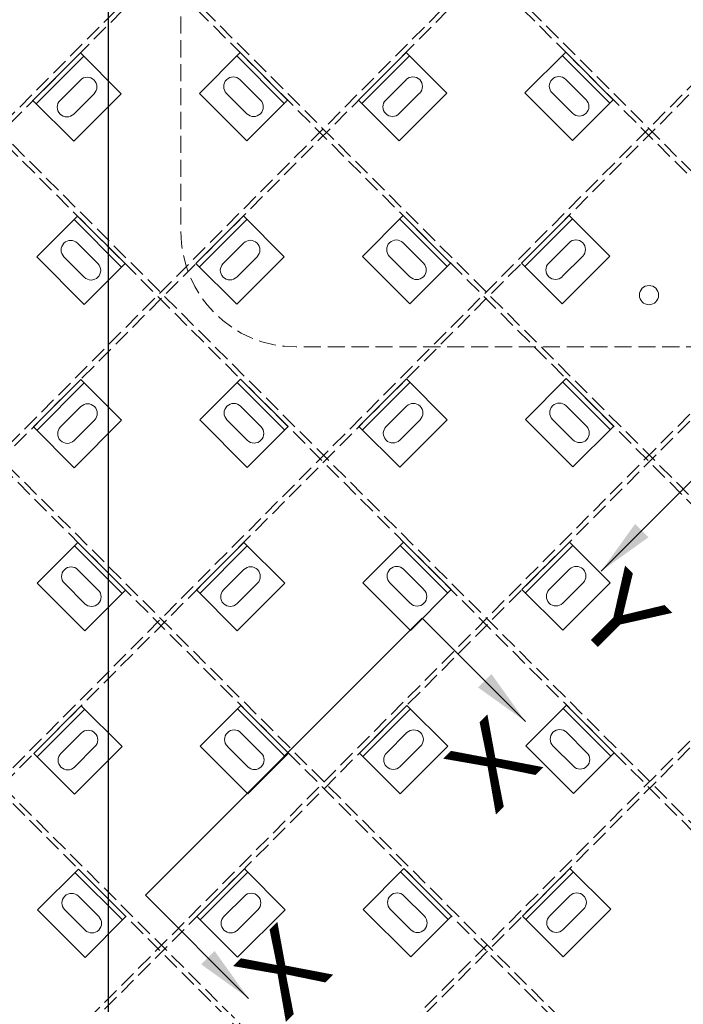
# Model space of a CAD drawing. Header units: inches. Extents: x -169 to 606, y -583 to 99.
# Tile 9 of 18: x -88 to -53, y -145 to -93. Entities that reach past the tile are written whole.
import ezdxf
from ezdxf.enums import TextEntityAlignment as Align

# ---------------------------------------------------------------- set-up
doc = ezdxf.new("R2010")
doc.units = ezdxf.units.IN
doc.header["$LTSCALE"] = 2
doc.header["$MEASUREMENT"] = 0
doc.linetypes.add('DGN Style 3', pattern=[0.621993, 0.444281, -0.177712])
for name, color, linetype, lineweight in [('G-ANNO-DIM', 1, 'Continuous', 0), ('G-ANNO-TEXT', 7, 'Continuous', 30), ('S-FSTN-MISC', 12, 'Continuous', 13), ('S-STIF-LONG', 3, 'Continuous', 30), ('S-STIF-TRAN', 3, 'Continuous', 30)]:
    doc.layers.add(name, color=color, linetype=linetype, lineweight=lineweight)
doc.styles.add("3 4 1'-0", font='arial.ttf', dxfattribs={"height": 2})
doc.dimstyles.new("3 4 1'-0", dxfattribs={"dimtxt": 2, "dimasz": 3, "dimexe": 1, "dimexo": 1, "dimgap": 1, "dimtad": 1, "dimdec": 4, "dimzin": 15, "dimdsep": 46, "dimlunit": 4, "dimtxsty": "3 4 1'-0", "dimcen": 0.09, "dimadec": 4, "dimazin": 3, "dimtfac": 1, "dimtdec": 4, "dimtofl": 0, "dimtmove": 0, "dimatfit": 3, "dimfxl": 1, "dimfrac": 2, "dimtolj": 1, "dimtzin": 15, "dimarcsym": 0})

# ---------------------------------------------------------------- blocks, each defined once
blk = doc.blocks.new('*U379')
at = {"layer": 'S-FSTN-MISC', "lineweight": 0}
for p, q in [((-0.53, 1.237), (0.53, 0.177)), ((-1.237, 0.53), (-0.177, -0.53))]:
    blk.add_line(p, q, dxfattribs=at)
blk.add_arc((-0.884, 0.884), 0.5, 45, 225, dxfattribs=at)
at = {"layer": 'S-FSTN-MISC', "lineweight": 0, "extrusion": (0, 0, -1)}
blk.add_arc((-0.177, -0.177), 0.5, 135, 315, dxfattribs=at)
blk = doc.blocks.new('*U378')
at = {"layer": 'G-ANNO-DIM', "color": 3}
blk.add_line((-1.75, 1.25), (1.75, 1.25), dxfattribs=at)
at = {"layer": 'G-ANNO-DIM', "color": 3, "flags": 128}
blk.add_lwpolyline([(-1.75, 1.5), (1.75, 1.5), (1.75, -1.5), (-1.75, -1.5), (-1.75, 1.5)], close=True, dxfattribs=at)
at = {"layer": 'S-FSTN-MISC', "lineweight": 0, "rotation": 45}
blk.add_blockref('*U379', (0.5, 0), dxfattribs=at)
blk = doc.blocks.new('*U381')
at = {"layer": 'S-FSTN-MISC', "lineweight": 0}
for p, q in [((-0.53, 1.237), (0.53, 0.177)), ((-1.237, 0.53), (-0.177, -0.53))]:
    blk.add_line(p, q, dxfattribs=at)
blk.add_arc((-0.884, 0.884), 0.5, 45, 225, dxfattribs=at)
at = {"layer": 'S-FSTN-MISC', "lineweight": 0, "extrusion": (0, 0, -1)}
blk.add_arc((-0.177, -0.177), 0.5, 135, 315, dxfattribs=at)
blk = doc.blocks.new('*U380')
at = {"layer": 'G-ANNO-DIM', "color": 3}
blk.add_line((-1.75, 1.25), (1.75, 1.25), dxfattribs=at)
at = {"layer": 'G-ANNO-DIM', "color": 3, "flags": 128}
blk.add_lwpolyline([(-1.75, 1.5), (1.75, 1.5), (1.75, -1.5), (-1.75, -1.5), (-1.75, 1.5)], close=True, dxfattribs=at)
at = {"layer": 'S-FSTN-MISC', "lineweight": 0, "rotation": 45}
blk.add_blockref('*U381', (0.5, 0), dxfattribs=at)
blk = doc.blocks.new('*U383')
at = {"layer": 'S-FSTN-MISC', "lineweight": 0}
for p, q in [((-0.53, 1.237), (0.53, 0.177)), ((-1.237, 0.53), (-0.177, -0.53))]:
    blk.add_line(p, q, dxfattribs=at)
blk.add_arc((-0.884, 0.884), 0.5, 45, 225, dxfattribs=at)
at = {"layer": 'S-FSTN-MISC', "lineweight": 0, "extrusion": (0, 0, -1)}
blk.add_arc((-0.177, -0.177), 0.5, 135, 315, dxfattribs=at)
blk = doc.blocks.new('*U382')
at = {"layer": 'G-ANNO-DIM', "color": 3}
blk.add_line((-1.75, 1.25), (1.75, 1.25), dxfattribs=at)
at = {"layer": 'G-ANNO-DIM', "color": 3, "flags": 128}
blk.add_lwpolyline([(-1.75, 1.5), (1.75, 1.5), (1.75, -1.5), (-1.75, -1.5), (-1.75, 1.5)], close=True, dxfattribs=at)
at = {"layer": 'S-FSTN-MISC', "lineweight": 0, "rotation": 45}
blk.add_blockref('*U383', (0.5, 0), dxfattribs=at)
blk = doc.blocks.new('*U385')
at = {"layer": 'S-FSTN-MISC', "lineweight": 0}
for p, q in [((-0.53, 1.237), (0.53, 0.177)), ((-1.237, 0.53), (-0.177, -0.53))]:
    blk.add_line(p, q, dxfattribs=at)
blk.add_arc((-0.884, 0.884), 0.5, 45, 225, dxfattribs=at)
at = {"layer": 'S-FSTN-MISC', "lineweight": 0, "extrusion": (0, 0, -1)}
blk.add_arc((-0.177, -0.177), 0.5, 135, 315, dxfattribs=at)
blk = doc.blocks.new('*U384')
at = {"layer": 'G-ANNO-DIM', "color": 3}
blk.add_line((-1.75, 1.25), (1.75, 1.25), dxfattribs=at)
at = {"layer": 'G-ANNO-DIM', "color": 3, "flags": 128}
blk.add_lwpolyline([(-1.75, 1.5), (1.75, 1.5), (1.75, -1.5), (-1.75, -1.5), (-1.75, 1.5)], close=True, dxfattribs=at)
at = {"layer": 'S-FSTN-MISC', "lineweight": 0, "rotation": 45}
blk.add_blockref('*U385', (0.5, 0), dxfattribs=at)
blk = doc.blocks.new('*U405')
at = {"layer": 'S-FSTN-MISC', "lineweight": 0}
for p, q in [((-0.53, 1.237), (0.53, 0.177)), ((-1.237, 0.53), (-0.177, -0.53))]:
    blk.add_line(p, q, dxfattribs=at)
blk.add_arc((-0.884, 0.884), 0.5, 45, 225, dxfattribs=at)
at = {"layer": 'S-FSTN-MISC', "lineweight": 0, "extrusion": (0, 0, -1)}
blk.add_arc((-0.177, -0.177), 0.5, 135, 315, dxfattribs=at)
blk = doc.blocks.new('*U404')
at = {"layer": 'G-ANNO-DIM', "color": 3}
blk.add_line((-1.75, 1.25), (1.75, 1.25), dxfattribs=at)
at = {"layer": 'G-ANNO-DIM', "color": 3, "flags": 128}
blk.add_lwpolyline([(-1.75, 1.5), (1.75, 1.5), (1.75, -1.5), (-1.75, -1.5), (-1.75, 1.5)], close=True, dxfattribs=at)
at = {"layer": 'S-FSTN-MISC', "lineweight": 0, "rotation": 45}
blk.add_blockref('*U405', (0.5, 0), dxfattribs=at)
blk = doc.blocks.new('*U407')
at = {"layer": 'S-FSTN-MISC', "lineweight": 0}
for p, q in [((-0.53, 1.237), (0.53, 0.177)), ((-1.237, 0.53), (-0.177, -0.53))]:
    blk.add_line(p, q, dxfattribs=at)
blk.add_arc((-0.884, 0.884), 0.5, 45, 225, dxfattribs=at)
at = {"layer": 'S-FSTN-MISC', "lineweight": 0, "extrusion": (0, 0, -1)}
blk.add_arc((-0.177, -0.177), 0.5, 135, 315, dxfattribs=at)
blk = doc.blocks.new('*U406')
at = {"layer": 'G-ANNO-DIM', "color": 3}
blk.add_line((-1.75, 1.25), (1.75, 1.25), dxfattribs=at)
at = {"layer": 'G-ANNO-DIM', "color": 3, "flags": 128}
blk.add_lwpolyline([(-1.75, 1.5), (1.75, 1.5), (1.75, -1.5), (-1.75, -1.5), (-1.75, 1.5)], close=True, dxfattribs=at)
at = {"layer": 'S-FSTN-MISC', "lineweight": 0, "rotation": 45}
blk.add_blockref('*U407', (0.5, 0), dxfattribs=at)
blk = doc.blocks.new('*U409')
at = {"layer": 'S-FSTN-MISC', "lineweight": 0}
for p, q in [((-0.53, 1.237), (0.53, 0.177)), ((-1.237, 0.53), (-0.177, -0.53))]:
    blk.add_line(p, q, dxfattribs=at)
blk.add_arc((-0.884, 0.884), 0.5, 45, 225, dxfattribs=at)
at = {"layer": 'S-FSTN-MISC', "lineweight": 0, "extrusion": (0, 0, -1)}
blk.add_arc((-0.177, -0.177), 0.5, 135, 315, dxfattribs=at)
blk = doc.blocks.new('*U408')
at = {"layer": 'G-ANNO-DIM', "color": 3}
blk.add_line((-1.75, 1.25), (1.75, 1.25), dxfattribs=at)
at = {"layer": 'G-ANNO-DIM', "color": 3, "flags": 128}
blk.add_lwpolyline([(-1.75, 1.5), (1.75, 1.5), (1.75, -1.5), (-1.75, -1.5), (-1.75, 1.5)], close=True, dxfattribs=at)
at = {"layer": 'S-FSTN-MISC', "lineweight": 0, "rotation": 45}
blk.add_blockref('*U409', (0.5, 0), dxfattribs=at)
blk = doc.blocks.new('*U431')
at = {"layer": 'S-FSTN-MISC', "lineweight": 0}
for p, q in [((-0.53, 1.237), (0.53, 0.177)), ((-1.237, 0.53), (-0.177, -0.53))]:
    blk.add_line(p, q, dxfattribs=at)
blk.add_arc((-0.884, 0.884), 0.5, 45, 225, dxfattribs=at)
at = {"layer": 'S-FSTN-MISC', "lineweight": 0, "extrusion": (0, 0, -1)}
blk.add_arc((-0.177, -0.177), 0.5, 135, 315, dxfattribs=at)
blk = doc.blocks.new('*U430')
at = {"layer": 'G-ANNO-DIM', "color": 3}
blk.add_line((-1.75, 1.25), (1.75, 1.25), dxfattribs=at)
at = {"layer": 'G-ANNO-DIM', "color": 3, "flags": 128}
blk.add_lwpolyline([(-1.75, 1.5), (1.75, 1.5), (1.75, -1.5), (-1.75, -1.5), (-1.75, 1.5)], close=True, dxfattribs=at)
at = {"layer": 'S-FSTN-MISC', "lineweight": 0, "rotation": 45}
blk.add_blockref('*U431', (0.5, 0), dxfattribs=at)
blk = doc.blocks.new('*U507')
at = {"layer": 'S-FSTN-MISC', "lineweight": 0}
for p, q in [((-0.53, 1.237), (0.53, 0.177)), ((-1.237, 0.53), (-0.177, -0.53))]:
    blk.add_line(p, q, dxfattribs=at)
blk.add_arc((-0.884, 0.884), 0.5, 45, 225, dxfattribs=at)
at = {"layer": 'S-FSTN-MISC', "lineweight": 0, "extrusion": (0, 0, -1)}
blk.add_arc((-0.177, -0.177), 0.5, 135, 315, dxfattribs=at)
blk = doc.blocks.new('*U506')
at = {"layer": 'G-ANNO-DIM', "color": 3}
blk.add_line((-1.75, 1.25), (1.75, 1.25), dxfattribs=at)
at = {"layer": 'G-ANNO-DIM', "color": 3, "flags": 128}
blk.add_lwpolyline([(-1.75, 1.5), (1.75, 1.5), (1.75, -1.5), (-1.75, -1.5), (-1.75, 1.5)], close=True, dxfattribs=at)
at = {"layer": 'S-FSTN-MISC', "lineweight": 0, "rotation": 45}
blk.add_blockref('*U507', (0.5, 0), dxfattribs=at)
blk = doc.blocks.new('*U509')
at = {"layer": 'S-FSTN-MISC', "lineweight": 0}
for p, q in [((-0.53, 1.237), (0.53, 0.177)), ((-1.237, 0.53), (-0.177, -0.53))]:
    blk.add_line(p, q, dxfattribs=at)
blk.add_arc((-0.884, 0.884), 0.5, 45, 225, dxfattribs=at)
at = {"layer": 'S-FSTN-MISC', "lineweight": 0, "extrusion": (0, 0, -1)}
blk.add_arc((-0.177, -0.177), 0.5, 135, 315, dxfattribs=at)
blk = doc.blocks.new('*U508')
at = {"layer": 'G-ANNO-DIM', "color": 3}
blk.add_line((-1.75, 1.25), (1.75, 1.25), dxfattribs=at)
at = {"layer": 'G-ANNO-DIM', "color": 3, "flags": 128}
blk.add_lwpolyline([(-1.75, 1.5), (1.75, 1.5), (1.75, -1.5), (-1.75, -1.5), (-1.75, 1.5)], close=True, dxfattribs=at)
at = {"layer": 'S-FSTN-MISC', "lineweight": 0, "rotation": 45}
blk.add_blockref('*U509', (0.5, 0), dxfattribs=at)
blk = doc.blocks.new('*U511')
at = {"layer": 'S-FSTN-MISC', "lineweight": 0}
for p, q in [((-0.53, 1.237), (0.53, 0.177)), ((-1.237, 0.53), (-0.177, -0.53))]:
    blk.add_line(p, q, dxfattribs=at)
blk.add_arc((-0.884, 0.884), 0.5, 45, 225, dxfattribs=at)
at = {"layer": 'S-FSTN-MISC', "lineweight": 0, "extrusion": (0, 0, -1)}
blk.add_arc((-0.177, -0.177), 0.5, 135, 315, dxfattribs=at)
blk = doc.blocks.new('*U510')
at = {"layer": 'G-ANNO-DIM', "color": 3}
blk.add_line((-1.75, 1.25), (1.75, 1.25), dxfattribs=at)
at = {"layer": 'G-ANNO-DIM', "color": 3, "flags": 128}
blk.add_lwpolyline([(-1.75, 1.5), (1.75, 1.5), (1.75, -1.5), (-1.75, -1.5), (-1.75, 1.5)], close=True, dxfattribs=at)
at = {"layer": 'S-FSTN-MISC', "lineweight": 0, "rotation": 45}
blk.add_blockref('*U511', (0.5, 0), dxfattribs=at)
blk = doc.blocks.new('*U535')
at = {"layer": 'S-FSTN-MISC', "lineweight": 0}
for p, q in [((-0.53, 1.237), (0.53, 0.177)), ((-1.237, 0.53), (-0.177, -0.53))]:
    blk.add_line(p, q, dxfattribs=at)
blk.add_arc((-0.884, 0.884), 0.5, 45, 225, dxfattribs=at)
at = {"layer": 'S-FSTN-MISC', "lineweight": 0, "extrusion": (0, 0, -1)}
blk.add_arc((-0.177, -0.177), 0.5, 135, 315, dxfattribs=at)
blk = doc.blocks.new('*U534')
at = {"layer": 'G-ANNO-DIM', "color": 3}
blk.add_line((-1.75, 1.25), (1.75, 1.25), dxfattribs=at)
at = {"layer": 'G-ANNO-DIM', "color": 3, "flags": 128}
blk.add_lwpolyline([(-1.75, 1.5), (1.75, 1.5), (1.75, -1.5), (-1.75, -1.5), (-1.75, 1.5)], close=True, dxfattribs=at)
at = {"layer": 'S-FSTN-MISC', "lineweight": 0, "rotation": 45}
blk.add_blockref('*U535', (0.5, 0), dxfattribs=at)
blk = doc.blocks.new('*U711')
at = {"layer": 'S-FSTN-MISC', "lineweight": 0}
for p, q in [((-0.53, 1.237), (0.53, 0.177)), ((-1.237, 0.53), (-0.177, -0.53))]:
    blk.add_line(p, q, dxfattribs=at)
blk.add_arc((-0.884, 0.884), 0.5, 45, 225, dxfattribs=at)
at = {"layer": 'S-FSTN-MISC', "lineweight": 0, "extrusion": (0, 0, -1)}
blk.add_arc((-0.177, -0.177), 0.5, 135, 315, dxfattribs=at)
blk = doc.blocks.new('*U710')
at = {"layer": 'G-ANNO-DIM', "color": 3}
blk.add_line((-1.75, 1.25), (1.75, 1.25), dxfattribs=at)
at = {"layer": 'G-ANNO-DIM', "color": 3, "flags": 128}
blk.add_lwpolyline([(-1.75, 1.5), (1.75, 1.5), (1.75, -1.5), (-1.75, -1.5), (-1.75, 1.5)], close=True, dxfattribs=at)
at = {"layer": 'S-FSTN-MISC', "lineweight": 0, "rotation": 45.00000000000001}
blk.add_blockref('*U711', (0.5, 0), dxfattribs=at)
blk = doc.blocks.new('*U719')
at = {"layer": 'S-FSTN-MISC', "lineweight": 0}
for p, q in [((-0.53, 1.237), (0.53, 0.177)), ((-1.237, 0.53), (-0.177, -0.53))]:
    blk.add_line(p, q, dxfattribs=at)
blk.add_arc((-0.884, 0.884), 0.5, 45, 225, dxfattribs=at)
at = {"layer": 'S-FSTN-MISC', "lineweight": 0, "extrusion": (0, 0, -1)}
blk.add_arc((-0.177, -0.177), 0.5, 135, 315, dxfattribs=at)
blk = doc.blocks.new('*U718')
at = {"layer": 'G-ANNO-DIM', "color": 3}
blk.add_line((-1.75, 1.25), (1.75, 1.25), dxfattribs=at)
at = {"layer": 'G-ANNO-DIM', "color": 3, "flags": 128}
blk.add_lwpolyline([(-1.75, 1.5), (1.75, 1.5), (1.75, -1.5), (-1.75, -1.5), (-1.75, 1.5)], close=True, dxfattribs=at)
at = {"layer": 'S-FSTN-MISC', "lineweight": 0, "rotation": 45.00000000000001}
blk.add_blockref('*U719', (0.5, 0), dxfattribs=at)
blk = doc.blocks.new('*U721')
at = {"layer": 'S-FSTN-MISC', "lineweight": 0}
for p, q in [((-0.53, 1.237), (0.53, 0.177)), ((-1.237, 0.53), (-0.177, -0.53))]:
    blk.add_line(p, q, dxfattribs=at)
blk.add_arc((-0.884, 0.884), 0.5, 45, 225, dxfattribs=at)
at = {"layer": 'S-FSTN-MISC', "lineweight": 0, "extrusion": (0, 0, -1)}
blk.add_arc((-0.177, -0.177), 0.5, 135, 315, dxfattribs=at)
blk = doc.blocks.new('*U720')
at = {"layer": 'G-ANNO-DIM', "color": 3}
blk.add_line((-1.75, 1.25), (1.75, 1.25), dxfattribs=at)
at = {"layer": 'G-ANNO-DIM', "color": 3, "flags": 128}
blk.add_lwpolyline([(-1.75, 1.5), (1.75, 1.5), (1.75, -1.5), (-1.75, -1.5), (-1.75, 1.5)], close=True, dxfattribs=at)
at = {"layer": 'S-FSTN-MISC', "lineweight": 0, "rotation": 45.00000000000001}
blk.add_blockref('*U721', (0.5, 0), dxfattribs=at)
blk = doc.blocks.new('*U723')
at = {"layer": 'S-FSTN-MISC', "lineweight": 0}
for p, q in [((-0.53, 1.237), (0.53, 0.177)), ((-1.237, 0.53), (-0.177, -0.53))]:
    blk.add_line(p, q, dxfattribs=at)
blk.add_arc((-0.884, 0.884), 0.5, 45, 225, dxfattribs=at)
at = {"layer": 'S-FSTN-MISC', "lineweight": 0, "extrusion": (0, 0, -1)}
blk.add_arc((-0.177, -0.177), 0.5, 135, 315, dxfattribs=at)
blk = doc.blocks.new('*U722')
at = {"layer": 'G-ANNO-DIM', "color": 3}
blk.add_line((-1.75, 1.25), (1.75, 1.25), dxfattribs=at)
at = {"layer": 'G-ANNO-DIM', "color": 3, "flags": 128}
blk.add_lwpolyline([(-1.75, 1.5), (1.75, 1.5), (1.75, -1.5), (-1.75, -1.5), (-1.75, 1.5)], close=True, dxfattribs=at)
at = {"layer": 'S-FSTN-MISC', "lineweight": 0, "rotation": 45.00000000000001}
blk.add_blockref('*U723', (0.5, 0), dxfattribs=at)
blk = doc.blocks.new('*U747')
at = {"layer": 'S-FSTN-MISC', "lineweight": 0}
for p, q in [((-0.53, 1.237), (0.53, 0.177)), ((-1.237, 0.53), (-0.177, -0.53))]:
    blk.add_line(p, q, dxfattribs=at)
blk.add_arc((-0.884, 0.884), 0.5, 45, 225, dxfattribs=at)
at = {"layer": 'S-FSTN-MISC', "lineweight": 0, "extrusion": (0, 0, -1)}
blk.add_arc((-0.177, -0.177), 0.5, 135, 315, dxfattribs=at)
blk = doc.blocks.new('*U746')
at = {"layer": 'G-ANNO-DIM', "color": 3}
blk.add_line((-1.75, 1.25), (1.75, 1.25), dxfattribs=at)
at = {"layer": 'G-ANNO-DIM', "color": 3, "flags": 128}
blk.add_lwpolyline([(-1.75, 1.5), (1.75, 1.5), (1.75, -1.5), (-1.75, -1.5), (-1.75, 1.5)], close=True, dxfattribs=at)
at = {"layer": 'S-FSTN-MISC', "lineweight": 0, "rotation": 45.00000000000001}
blk.add_blockref('*U747', (0.5, 0), dxfattribs=at)
blk = doc.blocks.new('*U749')
at = {"layer": 'S-FSTN-MISC', "lineweight": 0}
for p, q in [((-0.53, 1.237), (0.53, 0.177)), ((-1.237, 0.53), (-0.177, -0.53))]:
    blk.add_line(p, q, dxfattribs=at)
blk.add_arc((-0.884, 0.884), 0.5, 45, 225, dxfattribs=at)
at = {"layer": 'S-FSTN-MISC', "lineweight": 0, "extrusion": (0, 0, -1)}
blk.add_arc((-0.177, -0.177), 0.5, 135, 315, dxfattribs=at)
blk = doc.blocks.new('*U748')
at = {"layer": 'G-ANNO-DIM', "color": 3}
blk.add_line((-1.75, 1.25), (1.75, 1.25), dxfattribs=at)
at = {"layer": 'G-ANNO-DIM', "color": 3, "flags": 128}
blk.add_lwpolyline([(-1.75, 1.5), (1.75, 1.5), (1.75, -1.5), (-1.75, -1.5), (-1.75, 1.5)], close=True, dxfattribs=at)
at = {"layer": 'S-FSTN-MISC', "lineweight": 0, "rotation": 45.00000000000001}
blk.add_blockref('*U749', (0.5, 0), dxfattribs=at)
blk = doc.blocks.new('*U751')
at = {"layer": 'S-FSTN-MISC', "lineweight": 0}
for p, q in [((-0.53, 1.237), (0.53, 0.177)), ((-1.237, 0.53), (-0.177, -0.53))]:
    blk.add_line(p, q, dxfattribs=at)
blk.add_arc((-0.884, 0.884), 0.5, 45, 225, dxfattribs=at)
at = {"layer": 'S-FSTN-MISC', "lineweight": 0, "extrusion": (0, 0, -1)}
blk.add_arc((-0.177, -0.177), 0.5, 135, 315, dxfattribs=at)
blk = doc.blocks.new('*U750')
at = {"layer": 'G-ANNO-DIM', "color": 3}
blk.add_line((-1.75, 1.25), (1.75, 1.25), dxfattribs=at)
at = {"layer": 'G-ANNO-DIM', "color": 3, "flags": 128}
blk.add_lwpolyline([(-1.75, 1.5), (1.75, 1.5), (1.75, -1.5), (-1.75, -1.5), (-1.75, 1.5)], close=True, dxfattribs=at)
at = {"layer": 'S-FSTN-MISC', "lineweight": 0, "rotation": 45.00000000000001}
blk.add_blockref('*U751', (0.5, 0), dxfattribs=at)
blk = doc.blocks.new('*U753')
at = {"layer": 'S-FSTN-MISC', "lineweight": 0}
for p, q in [((-0.53, 1.237), (0.53, 0.177)), ((-1.237, 0.53), (-0.177, -0.53))]:
    blk.add_line(p, q, dxfattribs=at)
blk.add_arc((-0.884, 0.884), 0.5, 45, 225, dxfattribs=at)
at = {"layer": 'S-FSTN-MISC', "lineweight": 0, "extrusion": (0, 0, -1)}
blk.add_arc((-0.177, -0.177), 0.5, 135, 315, dxfattribs=at)
blk = doc.blocks.new('*U752')
at = {"layer": 'G-ANNO-DIM', "color": 3}
blk.add_line((-1.75, 1.25), (1.75, 1.25), dxfattribs=at)
at = {"layer": 'G-ANNO-DIM', "color": 3, "flags": 128}
blk.add_lwpolyline([(-1.75, 1.5), (1.75, 1.5), (1.75, -1.5), (-1.75, -1.5), (-1.75, 1.5)], close=True, dxfattribs=at)
at = {"layer": 'S-FSTN-MISC', "lineweight": 0, "rotation": 45.00000000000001}
blk.add_blockref('*U753', (0.5, 0), dxfattribs=at)
blk = doc.blocks.new('*U765')
at = {"layer": 'S-FSTN-MISC', "lineweight": 0}
for p, q in [((-0.53, 1.237), (0.53, 0.177)), ((-1.237, 0.53), (-0.177, -0.53))]:
    blk.add_line(p, q, dxfattribs=at)
blk.add_arc((-0.884, 0.884), 0.5, 45, 225, dxfattribs=at)
at = {"layer": 'S-FSTN-MISC', "lineweight": 0, "extrusion": (0, 0, -1)}
blk.add_arc((-0.177, -0.177), 0.5, 135, 315, dxfattribs=at)
blk = doc.blocks.new('*U764')
at = {"layer": 'G-ANNO-DIM', "color": 3}
blk.add_line((-1.75, 1.25), (1.75, 1.25), dxfattribs=at)
at = {"layer": 'G-ANNO-DIM', "color": 3, "flags": 128}
blk.add_lwpolyline([(-1.75, 1.5), (1.75, 1.5), (1.75, -1.5), (-1.75, -1.5), (-1.75, 1.5)], close=True, dxfattribs=at)
at = {"layer": 'S-FSTN-MISC', "lineweight": 0, "rotation": 45.00000000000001}
blk.add_blockref('*U765', (0.5, 0), dxfattribs=at)
blk = doc.blocks.new('*U767')
at = {"layer": 'S-FSTN-MISC', "lineweight": 0}
for p, q in [((-0.53, 1.237), (0.53, 0.177)), ((-1.237, 0.53), (-0.177, -0.53))]:
    blk.add_line(p, q, dxfattribs=at)
blk.add_arc((-0.884, 0.884), 0.5, 45, 225, dxfattribs=at)
at = {"layer": 'S-FSTN-MISC', "lineweight": 0, "extrusion": (0, 0, -1)}
blk.add_arc((-0.177, -0.177), 0.5, 135, 315, dxfattribs=at)
blk = doc.blocks.new('*U766')
at = {"layer": 'G-ANNO-DIM', "color": 3}
blk.add_line((-1.75, 1.25), (1.75, 1.25), dxfattribs=at)
at = {"layer": 'G-ANNO-DIM', "color": 3, "flags": 128}
blk.add_lwpolyline([(-1.75, 1.5), (1.75, 1.5), (1.75, -1.5), (-1.75, -1.5), (-1.75, 1.5)], close=True, dxfattribs=at)
at = {"layer": 'S-FSTN-MISC', "lineweight": 0, "rotation": 45.00000000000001}
blk.add_blockref('*U767', (0.5, 0), dxfattribs=at)
blk = doc.blocks.new('*U769')
at = {"layer": 'S-FSTN-MISC', "lineweight": 0}
for p, q in [((-0.53, 1.237), (0.53, 0.177)), ((-1.237, 0.53), (-0.177, -0.53))]:
    blk.add_line(p, q, dxfattribs=at)
blk.add_arc((-0.884, 0.884), 0.5, 45, 225, dxfattribs=at)
at = {"layer": 'S-FSTN-MISC', "lineweight": 0, "extrusion": (0, 0, -1)}
blk.add_arc((-0.177, -0.177), 0.5, 135, 315, dxfattribs=at)
blk = doc.blocks.new('*U768')
at = {"layer": 'G-ANNO-DIM', "color": 3}
blk.add_line((-1.75, 1.25), (1.75, 1.25), dxfattribs=at)
at = {"layer": 'G-ANNO-DIM', "color": 3, "flags": 128}
blk.add_lwpolyline([(-1.75, 1.5), (1.75, 1.5), (1.75, -1.5), (-1.75, -1.5), (-1.75, 1.5)], close=True, dxfattribs=at)
at = {"layer": 'S-FSTN-MISC', "lineweight": 0, "rotation": 45.00000000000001}
blk.add_blockref('*U769', (0.5, 0), dxfattribs=at)
blk = doc.blocks.new('*U785')
at = {"layer": 'S-FSTN-MISC', "lineweight": 0}
for p, q in [((-0.53, 1.237), (0.53, 0.177)), ((-1.237, 0.53), (-0.177, -0.53))]:
    blk.add_line(p, q, dxfattribs=at)
blk.add_arc((-0.884, 0.884), 0.5, 45, 225, dxfattribs=at)
at = {"layer": 'S-FSTN-MISC', "lineweight": 0, "extrusion": (0, 0, -1)}
blk.add_arc((-0.177, -0.177), 0.5, 135, 315, dxfattribs=at)
blk = doc.blocks.new('*U784')
at = {"layer": 'G-ANNO-DIM', "color": 3}
blk.add_line((-1.75, 1.25), (1.75, 1.25), dxfattribs=at)
at = {"layer": 'G-ANNO-DIM', "color": 3, "flags": 128}
blk.add_lwpolyline([(-1.75, 1.5), (1.75, 1.5), (1.75, -1.5), (-1.75, -1.5), (-1.75, 1.5)], close=True, dxfattribs=at)
at = {"layer": 'S-FSTN-MISC', "lineweight": 0, "rotation": 45.00000000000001}
blk.add_blockref('*U785', (0.5, 0), dxfattribs=at)

msp = doc.modelspace()

# ---------------------------------------------------------------- linework, layer by layer
at = {"layer": 'G-ANNO-DIM', "linetype": 'DGN Style 3', "lineweight": 0}
for p, q in [((-79.29162, -73.29995, 36.01993), (-79.29162, -104.40759, 36.01993)), ((-19.75946, -110.40759, 36.01993), (-73.29162, -110.40759, 36.01993))]:
    msp.add_line(p, q, dxfattribs=at)
at = {"layer": 'G-ANNO-DIM', "lineweight": 30}
msp.add_line((-81.13882, -138.94423, 36.01993), (-66.72682, -124.53224, 36.01993), dxfattribs=at)
at = {"layer": 'G-ANNO-DIM', "lineweight": 0}
msp.add_circle((-54.92642, -107.71141, 36.01993), 0.5, dxfattribs=at)
at = {"layer": 'G-ANNO-DIM', "linetype": 'DGN Style 3', "lineweight": 0}
msp.add_arc((-73.29162, -104.40759, 36.01993), 6, 180, 270, dxfattribs=at)
at = {"layer": 'G-ANNO-TEXT', "elevation": 36.01993, "flags": 128}
msp.add_lwpolyline([(-95.08508, -77.07278), (-83.08508, -77.07278), (-83.08508, -241.57278), (-95.08508, -241.57278), (-95.08508, -77.07278)], close=True, dxfattribs=at)
at = {"layer": 'S-STIF-LONG', "color": 1, "linetype": 'DGN Style 3'}
for p, q in [((-153.1388, -69.07278, 36.01993), (-15.96008, -206.25149, 36.01993)), ((-152.78525, -69.07278, 36.01993), (-15.96008, -205.89794, 36.01993)), ((-136.16824, -69.07278, 36.01993), (-15.96008, -189.28093, 36.01993)), ((-135.81468, -69.07278, 36.01993), (-15.96008, -188.92738, 36.01993)), ((-119.19767, -69.07278, 36.01993), (-15.96008, -172.31037, 36.01993)), ((-118.84412, -69.07278, 36.01993), (-15.96008, -171.95681, 36.01993)), ((-102.22711, -69.07278, 36.01993), (-15.96008, -155.3398, 36.01993)), ((-101.87356, -69.07278, 36.01993), (-15.96008, -154.98625, 36.01993)), ((-85.25655, -69.07278, 36.01993), (-15.96008, -138.36924, 36.01993)), ((-84.903, -69.07278, 36.01993), (-15.96008, -138.01569, 36.01993))]:
    msp.add_line(p, q, dxfattribs=at)
at = {"layer": 'S-STIF-TRAN', "color": 30, "linetype": 'DGN Style 3'}
for p, q in [((-58.62878, -69.07278, 36.01993), (-161.21008, -172.19115, 36.01993)), ((-58.98142, -69.07278, 36.01993), (-161.21008, -171.83667, 36.01993)), ((-42.05499, -69.07278, 36.01993), (-159.93034, -187.56528, 36.01993)), ((-41.70236, -69.07278, 36.01993), (-159.57771, -187.56528, 36.01993)), ((-24.77593, -69.07278, 36.01993), (-152.23758, -197.20177, 36.01993)), ((-25.12857, -69.07278, 36.01993), (-152.23758, -196.84729, 36.01993)), ((-15.96008, -76.87134, 36.01993), (-161.21008, -222.88181, 36.01993)), ((-15.96008, -77.22582, 36.01993), (-161.21008, -223.23629, 36.01993)), ((-15.96008, -93.88639, 36.01993), (-161.21008, -239.89686, 36.01993)), ((-15.96008, -94.24087, 36.01993), (-161.21008, -240.25134, 36.01993))]:
    msp.add_line(p, q, dxfattribs=at)

# ---------------------------------------------------------------- block references
at = {"layer": 'S-FSTN-MISC', "lineweight": 0}
for name, p, rotation in [('*U430', (-84.69644, -97.40377, 36.01993), 45), ('*U718', (-76.03434, -97.38685, 36.01993), 315), ('*U404', (-67.748, -97.38165, 36.01993), 45), ('*U710', (-59.08591, -97.36473, 36.01993), 315), ('*U752', (-84.49747, -105.89429, 36.01993), 315), ('*U406', (-76.21113, -105.88908, 36.01993), 45), ('*U720', (-67.54903, -105.87216, 36.01993), 315), ('*U378', (-59.26269, -105.86696, 36.01993), 45), ('*U408', (-84.67426, -114.39652, 36.01993), 45), ('*U750', (-76.01216, -114.3796, 36.01993), 315), ('*U380', (-67.72582, -114.37439, 36.01993), 45), ('*U722', (-59.06372, -114.35748, 36.01993), 315), ('*U768', (-84.47529, -122.88704, 36.01993), 315), ('*U382', (-76.18895, -122.88183, 36.01993), 45), ('*U748', (-67.52685, -122.86491, 36.01993), 315), ('*U506', (-59.24051, -122.8597, 36.01993), 45), ('*U384', (-84.65207, -131.38926, 36.01993), 45), ('*U766', (-75.98998, -131.37235, 36.01993), 315), ('*U508', (-67.70364, -131.36714, 36.01993), 45), ('*U746', (-59.04154, -131.35022, 36.01993), 315), ('*U784', (-84.4531, -139.87978, 36.01993), 315), ('*U510', (-76.16676, -139.87458, 36.01993), 45), ('*U764', (-67.50467, -139.85766, 36.01993), 315), ('*U534', (-59.21833, -139.85245, 36.01993), 45)]:
    msp.add_blockref(name, p, dxfattribs=dict(at, rotation=rotation))

# ---------------------------------------------------------------- texts
at = {"layer": 'G-ANNO-DIM', "color": 7, "linetype": 'Continuous', "style": "3 4 1'-0"}
for s, rotation, p in [('Y', 315, (-56.35505, -124.43067, 36.01993)), ('X', 45, (-63.08044, -132.10108, 36.01993)), ('X', 45, (-74.01302, -142.89778, 36.01993))]:
    msp.add_text(s, height=4, rotation=rotation, dxfattribs=at).set_placement(p, align=Align.MIDDLE_CENTER)

# ---------------------------------------------------------------- leaders
at = {"layer": 'G-ANNO-DIM', "lineweight": 30}
for points in [[(-57.42087, -122.08532, 36.01993), (-52.05121, -116.71567, 36.01993)], [(-61.35717, -129.9019, 36.01993), (-66.72682, -124.53224, 36.01993)], [(-75.76916, -144.31389, 36.01993), (-81.13882, -138.94423, 36.01993)]]:
    msp.add_leader(points, dimstyle="3 4 1'-0", override={"dimgap": 2}, dxfattribs=at)

doc.saveas('drawing.dxf')
